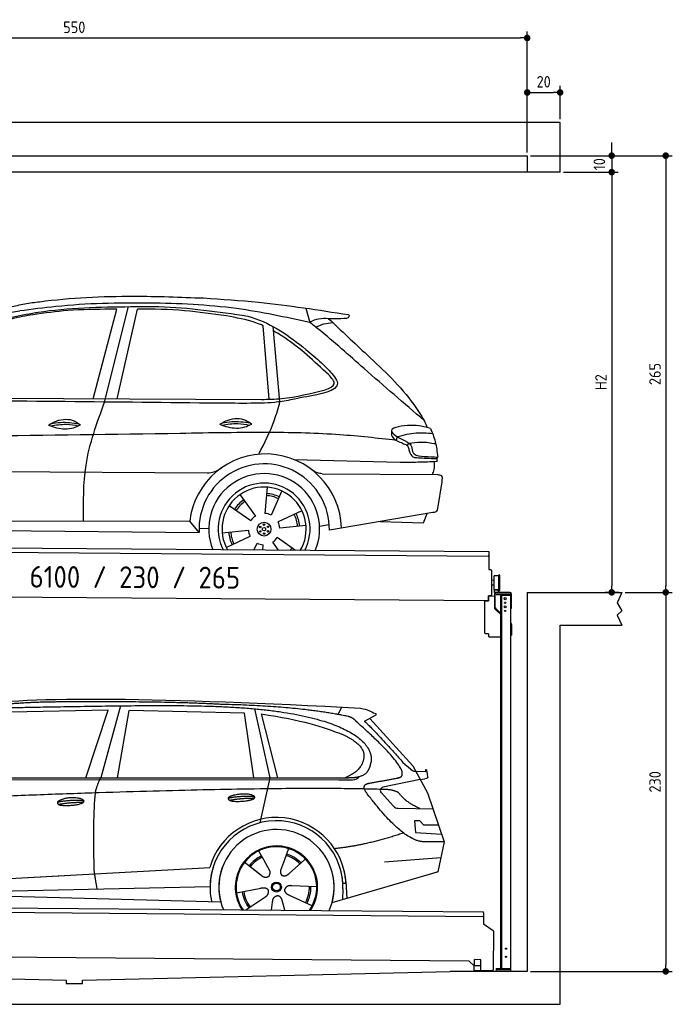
# Model space of a CAD drawing. Header units: millimetres. Extents: x -404 to 6581, y 0 to 5975.
# Tile 2 of 2: x 2618 to 6581, y 0 to 5975. Entities that reach past the tile are written whole.
import ezdxf

# ---------------------------------------------------------------- set-up
doc = ezdxf.new("R2010")
doc.units = ezdxf.units.MM
doc.layers.add('4', color=3, linetype='Continuous')
for name, color, linetype, lineweight in [('car', 10, 'Continuous', 25), ('Freiraum', 7, 'Continuous', 25), ('Gebäude', 7, 'Continuous', 25), ('Logo', 7, 'Continuous', 25), ('Plattform', 7, 'Continuous', 25), ('Ständer vorne', 7, 'Continuous', 25)]:
    doc.layers.add(name, color=color, linetype=linetype, lineweight=lineweight)
doc.styles.get("Standard").update_dxf_attribs({"font": 'ISOCP.SHX'})
doc.dimstyles.new('GEN-ISO', dxfattribs={"dimscale": 20, "dimtxt": 3.5, "dimasz": 2, "dimexe": 2, "dimexo": 1, "dimgap": 1.5, "dimtad": 1, "dimdec": 1, "dimlfac": 0.1, "dimdsep": 46, "dimtxsty": 'STANDARD', "dimblk": 'PUNKT', "dimcen": 2, "dimclrd": 256, "dimclre": 256, "dimclrt": 2, "dimadec": 0, "dimazin": 0, "dimtp": 0.1, "dimtm": 0.1, "dimtfac": 0.71, "dimtdec": 1, "dimtmove": 2, "dimatfit": 3, "dimldrblk": 'PUNKT', "dimfxl": 2, "dimtolj": 1, "dimarcsym": 0})

# ---------------------------------------------------------------- blocks, each defined once
blk = doc.blocks.new('PUNKT')
at = {"layer": '4', "color": 0, "linetype": 'ByBlock'}
blk.add_line((-0.5, 0), (-1, 0), dxfattribs=at)
at = {"layer": '4', "color": 0, "linetype": 'ByBlock', "const_width": 0.5}
blk.add_lwpolyline([(-0.25, 0, 1), (0.25, 0, 1)], format="xyb", close=True, dxfattribs=at)
blk = doc.blocks.new('*D342')
at = {"layer": '4', "lineweight": -2, "transparency": 16777216}
for p, q in [((5720, 5150), (6581, 5150)), ((6541, 5110), (6541, 2540)), ((6295.4, 2500), (6581, 2500))]:
    blk.add_line(p, q, dxfattribs=at)
at = {"layer": 'Defpoints', "color": 0, "transparency": 16777216}
for p in [(5700, 5150), (6275.4, 2500), (6541, 2500)]:
    blk.add_point(p, dxfattribs=at)
at = {"layer": '4', "lineweight": -2, "transparency": 16777216, "xscale": 40, "yscale": 40, "zscale": 40}
for p, rotation in [((6541, 5150), 90), ((6541, 2500), 270)]:
    blk.add_blockref('PUNKT', p, dxfattribs=dict(at, rotation=rotation))
at = {"layer": '4', "color": 2, "transparency": 16777216, "insert": (6476, 3825), "char_height": 70, "attachment_point": 5, "rotation": 90}
blk.add_mtext('265', dxfattribs=at)
blk = doc.blocks.new('*D343')
at = {"layer": '4', "lineweight": -2, "transparency": 16777216}
for p, q in [((6295.4, 2500), (6581, 2500)), ((6541, 2460), (6541, 240)), ((5720, 200), (6581, 200))]:
    blk.add_line(p, q, dxfattribs=at)
at = {"layer": 'Defpoints', "color": 0, "transparency": 16777216}
for p in [(6275.4, 2500), (5700, 200), (6541, 200)]:
    blk.add_point(p, dxfattribs=at)
at = {"layer": '4', "lineweight": -2, "transparency": 16777216, "xscale": 40, "yscale": 40, "zscale": 40}
for p, rotation in [((6541, 2500), 90), ((6541, 200), 270)]:
    blk.add_blockref('PUNKT', p, dxfattribs=dict(at, rotation=rotation))
at = {"layer": '4', "color": 2, "transparency": 16777216, "insert": (6476, 1350), "char_height": 70, "attachment_point": 5, "rotation": 90}
blk.add_mtext('230', dxfattribs=at)
blk = doc.blocks.new('*D344')
at = {"layer": '4', "lineweight": -2, "transparency": 16777216}
for p, q in [((5920, 5050), (6252.9, 5050)), ((6212.9, 5010), (6212.9, 2540)), ((6255.4, 2500), (6172.9, 2500))]:
    blk.add_line(p, q, dxfattribs=at)
at = {"layer": 'Defpoints', "color": 0, "transparency": 16777216}
for p in [(5900, 5050), (6212.9, 2500), (6275.4, 2500)]:
    blk.add_point(p, dxfattribs=at)
at = {"layer": '4', "lineweight": -2, "transparency": 16777216, "xscale": 40, "yscale": 40, "zscale": 40}
for p, rotation in [((6212.9, 5050), 90), ((6212.9, 2500), 270)]:
    blk.add_blockref('PUNKT', p, dxfattribs=dict(at, rotation=rotation))
at = {"layer": '4', "color": 2, "transparency": 16777216, "insert": (6147.9, 3775), "char_height": 70, "attachment_point": 5, "rotation": 90}
blk.add_mtext('H2', dxfattribs=at)
blk = doc.blocks.new('*D345')
at = {"layer": '4', "lineweight": -2, "transparency": 16777216}
for p, q in [((200, 5170), (200, 5904.2)), ((240, 5864.2), (5660, 5864.2)), ((5700, 5170), (5700, 5904.2))]:
    blk.add_line(p, q, dxfattribs=at)
at = {"layer": 'Defpoints', "color": 0, "transparency": 16777216}
for p in [(5700, 5864.2), (200, 5150), (5700, 5150)]:
    blk.add_point(p, dxfattribs=at)
at = {"layer": '4', "lineweight": -2, "transparency": 16777216, "xscale": 40, "yscale": 40, "zscale": 40, "rotation": 180}
blk.add_blockref('PUNKT', (200, 5864.2), dxfattribs=at)
at = {"layer": '4', "lineweight": -2, "transparency": 16777216, "xscale": 40, "yscale": 40, "zscale": 40}
blk.add_blockref('PUNKT', (5700, 5864.2), dxfattribs=at)
at = {"layer": '4', "color": 2, "transparency": 16777216, "insert": (2950, 5929.2), "char_height": 70, "attachment_point": 5}
blk.add_mtext('550', dxfattribs=at)
blk = doc.blocks.new('*D346')
at = {"layer": '4', "lineweight": -2, "transparency": 16777216}
for p, q in [((6212.9, 5190), (6212.9, 5230)), ((5720, 5150), (6252.9, 5150)), ((6212.9, 5150), (6212.9, 5050)), ((5920, 5050), (6252.9, 5050)), ((6212.9, 5010), (6212.9, 4970))]:
    blk.add_line(p, q, dxfattribs=at)
at = {"layer": 'Defpoints', "color": 0, "transparency": 16777216}
for p in [(5700, 5150), (5900, 5050), (6212.9, 5050)]:
    blk.add_point(p, dxfattribs=at)
at = {"layer": '4', "lineweight": -2, "transparency": 16777216, "xscale": 40, "yscale": 40, "zscale": 40}
for p, rotation in [((6212.9, 5150), 270), ((6212.9, 5050), 90)]:
    blk.add_blockref('PUNKT', p, dxfattribs=dict(at, rotation=rotation))
at = {"layer": '4', "color": 2, "transparency": 16777216, "insert": (6137.8, 5097.9), "char_height": 70, "attachment_point": 5, "rotation": 90}
blk.add_mtext('10', dxfattribs=at)
blk = doc.blocks.new('*D350')
at = {"layer": '4', "lineweight": -2, "transparency": 16777216}
for p, q in [((5700, 5170), (5700, 5573.5)), ((5900, 5370.8), (5900, 5573.5)), ((5740, 5533.5), (5860, 5533.5))]:
    blk.add_line(p, q, dxfattribs=at)
at = {"layer": 'Defpoints', "color": 0, "transparency": 16777216}
for p in [(5900, 5533.5), (5900, 5350.8), (5700, 5150)]:
    blk.add_point(p, dxfattribs=at)
at = {"layer": '4', "lineweight": -2, "transparency": 16777216, "xscale": 40, "yscale": 40, "zscale": 40, "rotation": 180}
blk.add_blockref('PUNKT', (5700, 5533.5), dxfattribs=at)
at = {"layer": '4', "lineweight": -2, "transparency": 16777216, "xscale": 40, "yscale": 40, "zscale": 40}
blk.add_blockref('PUNKT', (5900, 5533.5), dxfattribs=at)
at = {"layer": '4', "color": 2, "transparency": 16777216, "insert": (5800, 5598.5), "char_height": 70, "attachment_point": 5}
blk.add_mtext('20', dxfattribs=at)
blk = doc.blocks.new('UG Plattfrom Gl550')
at = {"layer": 'Plattform'}
for p, q in [((915.2, 1662.1), (5852, 1619)), ((5846.7, 1589.1), (919.9, 1632.1)), ((5851.9, 1613), (5852, 1619)), ((5851.8, 1594), (5851.3, 1546.6)), ((5851.9, 1613), (5851.8, 1594)), ((5851.3, 1546.6), (5909.8, 1507)), ((5912, 1502.8), (5909.9, 1266.5)), ((5763.9, 1319.8), (1038.3, 1361)), ((5795.6, 1292.1), (5763.9, 1319.8)), ((5796.6, 1293.5), (5797, 1329.5)), ((5834.9, 1329.2), (5797, 1329.5)), ((5834.6, 1293.2), (5834.9, 1329.2)), ((5795.4, 1263.5), (5795.6, 1293.5)), ((5795.4, 1263.5), (5835.4, 1263.2)), ((5795.6, 1293.5), (5835.6, 1293.2)), ((5904.9, 1261.6), (5831.7, 1262.2)), ((5835.4, 1263.2), (5835.6, 1293.2))]:
    blk.add_line(p, q, dxfattribs=at)
for centre, radius, start, end in [((5846.8, 1594.1), 5, 269.5, 359.5), ((5907, 1502.9), 5, 359.5, 55.91335), ((5831.8, 1267.2), 5, 232.6301, 269.5), ((5842.7, 1302.1), 12, 227.68969, 228.09038), ((5904.9, 1266.6), 5, 269.5, 359.5)]:
    blk.add_arc(centre, radius, start, end, dxfattribs=at)
blk = doc.blocks.new('Palette EG Gl550')
at = {"layer": 'Plattform'}
for p, q in [((846.4, 3845.4), (5884.2, 3806.3)), ((5879, 3776.4), (851.1, 3815.3)), ((5884.2, 3806.3), (5883.4, 3696.3)), ((5883.4, 3696.3), (5895.4, 3696.2)), ((5900.3, 3691.2), (5899.6, 3601.2)), ((5916.5, 3573.9), (5917.1, 3658.2)), ((5944.4, 3568.9), (5945.2, 3662.9)), ((5949.2, 3662.8), (5948.4, 3568.8)), ((5899.6, 3601.2), (5899.2, 3541.2)), ((5916.7, 3601.1), (5899.6, 3601.2)), ((5918, 3631.1), (5901, 3631.3)), ((5881.9, 3506.3), (758.5, 3546)), ((5882.1, 3536.3), (5881.9, 3506.3)), ((5882.1, 3536.3), (5894.1, 3536.2)), ((5894.1, 3536.2), (5882.1, 3536.3)), ((5929.8, 3573.4), (5917.8, 3573.3)), ((5942.8, 3573.3), (5917.8, 3573.3)), ((5917.8, 3558.3), (5917.8, 3573.3)), ((5917.8, 3558.3), (5917.8, 3573.3)), ((5917.8, 3558.3), (5942.8, 3558.3)), ((5942.8, 3558.3), (5917.8, 3558.3)), ((5942.8, 3558.3), (5942.8, 3573.3)), ((5942.8, 3558.3), (5942.8, 3573.3))]:
    blk.add_line(p, q, dxfattribs=at)
for centre, radius, start, end in [((5879, 3781.4), 5, 268.58226, 358.56066), ((5895.3, 3691.2), 5, 359.55596, 89.55596), ((5917.5, 3658.2), 0.4, 91.73226, 179.34437), ((5928.6, 3331.9), 326.8, 87.1739, 91.94385), ((5944.7, 3658.8), 0.4, 266.96231, 359.34437), ((5947.2, 3662.8), 2, 359.34437, 179.34437), ((5894.2, 3541.2), 5, 269.55596, 359.55596), ((5916.9, 3573.9), 0.4, 179.34437, 266.95647), ((5936.6, 4457.7), 884.4, 268.71965, 270.40076), ((5908.7, 4661.7), 1088.9, 271.79504, 271.86104), ((5944.1, 3572.9), 0.4, 359.55596, 91.93801), ((5946.4, 3568.8), 2, 179.34437, 359.34437)]:
    blk.add_arc(centre, radius, start, end, dxfattribs=at)
blk = doc.blocks.new('Car_173')
at = {"layer": 'car'}
for p, q in [((3503.6, 4748.8), (3643.1, 5329.1)), ((4720.1, 5330.8), (4744.8, 5243.8)), ((3433.4, 4768.4), (3572.6, 5313.1)), ((3579.3, 4769.2), (3698.1, 5315.1)), ((4501.8, 4775.8), (4461.7, 5221.4)), ((4568.1, 4761.5), (4521.6, 5217.2)), ((2402.4, 4762.7), (4456.1, 4774)), ((5282.5, 4556.6), (5274.8, 4534.6)), ((5353.8, 4517), (5341.7, 4504.2)), ((4654.7, 4412.2), (5302, 4403)), ((2124.3, 4318.2), (4130.9, 4324.5)), ((4828.2, 4326.7), (5530.2, 4328.9)), ((4495.4, 4242.4), (4483.4, 4082.6)), ((5554.8, 4286), (5531.8, 4122.3)), ((4330.6, 4195.2), (4426.1, 4066.4)), ((4584.8, 4220.1), (4521, 4073.1)), ((4266.6, 4128.9), (4399, 4038.5)), ((4708.2, 4101), (4563.7, 4031.5)), ((5503.7, 4098.3), (4875.6, 3985.8)), ((5447.1, 4036.2), (5468.6, 4092)), ((2217.1, 4016.4), (4027.1, 4030.6)), ((4085.2, 3963.8), (4027.1, 4030.6)), ((4733.6, 4012.5), (4574.3, 3994.1)), ((4816, 4009.6), (4874.4, 4018.9)), ((5183.9, 4041), (5447.1, 4036.2)), ((2154.4, 3962), (4085.2, 3963.8)), ((4084.4, 3990), (4143.3, 3988.7)), ((4225.1, 3962.5), (4384.4, 3980.8)), ((4250.5, 3873.9), (4395, 3943.4)), ((4419.3, 3859.5), (4437.6, 3901.9)), ((4472.8, 3859.6), (4475.3, 3892.4)), ((4568.8, 3859.7), (4532.6, 3908.6)), ((4671.9, 3859.9), (4559.7, 3936.4))]:
    blk.add_line(p, q, dxfattribs=at)
for centre, radius in [((4479.4, 3987.5), 41.9), ((4455.4, 4000.4), 4.46), ((4478.6, 4014.6), 4.46), ((4502.5, 4001.7), 4.46), ((4456.2, 3973.2), 4.46), ((4479.3, 3987.5), 10.7), ((4480.1, 3960.3), 4.46), ((4503.2, 3974.5), 4.46)]:
    blk.add_circle(centre, radius, dxfattribs=at)
for centre, radius, start, end in [((4487, 3981.3), 462.5, 2.1852, 173.87817), ((4480, 3987.9), 395.6, 359.68691, 183.49989), ((4480, 3987.9), 336.7, 337.6776, 202.47745), ((4479.4, 3987.5), 279.1, 332.80882, 207.34623), ((4479.4, 3987.5), 255.4, 330.03581, 210.11925), ((4479.3, 3987.5), 204, 65.37255, 86.56709), ((4479.4, 3987.5), 216.3, 65.44846, 86.52511), ((4479.4, 3987.5), 216.3, 125.44846, 146.52511), ((4479.3, 3987.5), 204, 125.37255, 146.56709), ((4479.4, 3987.5), 95.2, 124.034, 147.58439), ((4479.4, 3987.5), 95.2, 64.034, 87.58439), ((4479.3, 3987.5), 204, 5.37255, 26.56709), ((4479.3, 3987.4), 216.3, 5.44846, 26.52511), ((4479.3, 3987.4), 95.2, 4.034, 27.58439), ((4479.3, 3987.5), 216.3, 185.44846, 206.52511), ((4479.3, 3987.5), 204, 185.37255, 206.56709), ((4479.3, 3987.5), 95.2, 184.034, 207.58439), ((4479.3, 3987.5), 95.2, 244.034, 267.58439), ((4479.3, 3987.5), 95.2, 304.034, 327.58439), ((4479.3, 3987.5), 204, 321.25548, 326.56709), ((4479.3, 3987.5), 216.3, 323.84818, 326.52511)]:
    blk.add_arc(centre, radius, start, end, dxfattribs=at)
for points, knots in [([(3057.8, 5347.6), (3072.5, 5349.7), (3276.3, 5379.2), (3624.2, 5399.3), (3956.5, 5390.1), (4097.7, 5386.2)], [0, 0, 0, 0, 44.363443, 617.827051, 1041.677324, 1041.677324, 1041.677324, 1041.677324]), ([(4097.7, 5386.2), (4209.1, 5380), (4504, 5363.7), (4796.4, 5320.7), (4978.3, 5294)], [0, 0, 0, 0, 334.596694, 885.796742, 885.796742, 885.796742, 885.796742]), ([(2883.8, 5310), (2911.8, 5317), (2969.3, 5331.6), (3027.8, 5342.2), (3057.8, 5347.6)], [0, 0, 0, 0, 86.602296, 178.13615, 178.13615, 178.13615, 178.13615]), ([(4744.8, 5243.8), (4596.7, 5274.3), (4274.7, 5340.7), (3756.1, 5358), (3315.7, 5343.6), (3055.6, 5306.7), (2982.6, 5296.3)], [0, 0, 0, 0, 452.969864, 984.660554, 1551.463157, 1772.575196, 1772.575196, 1772.575196, 1772.575196]), ([(3078.9, 5287.5), (3083.8, 5288.3), (3274, 5319.3), (3522.3, 5328), (3764.4, 5331), (3818.9, 5331.6)], [0, 0, 0, 0, 14.958905, 578.066478, 741.647169, 741.647169, 741.647169, 741.647169]), ([(3818.9, 5331.6), (3821.8, 5331.6), (4005.4, 5328.4), (4187.8, 5303.7), (4367.2, 5279.4)], [0, 0, 0, 0, 8.707457, 550.797583, 550.797583, 550.797583, 550.797583]), ([(2333.1, 4748.9), (2361.6, 4795), (2431.7, 4908.6), (2578.8, 5065.9), (2790.1, 5234.5), (2975.4, 5268.5), (3078.9, 5287.5)], [0, 0, 0, 0, 162.281083, 399.433399, 644.903205, 954.973623, 954.973623, 954.973623, 954.973623]), ([(3062.6, 5274.3), (3020.6, 5266.5), (2922.3, 5248.3), (2770.4, 5194.1), (2625.3, 5083.7), (2514.8, 4966.7), (2447.8, 4890.3), (2422.8, 4861.8)], [0, 0, 0, 0, 128.205286, 300.044117, 477.787268, 668.958491, 782.608096, 782.608096, 782.608096, 782.608096]), ([(2794.3, 5247.1), (2822.9, 5258.1), (2883.7, 5281.7), (2948.3, 5291.3), (2982.6, 5296.3)], [0, 0, 0, 0, 91.476949, 195.154815, 195.154815, 195.154815, 195.154815]), ([(3572.6, 5313.1), (3559.1, 5312.9), (3459.7, 5310.8), (3288.9, 5307.4), (3133.2, 5284.7), (3062.6, 5274.3)], [666.326512, 666.326512, 666.326512, 666.326512, 706.624571, 964.215873, 1178.205668, 1178.205668, 1178.205668, 1178.205668]), ([(4237.2, 5278.7), (4152.7, 5289.9), (3973.7, 5313.6), (3793.4, 5316), (3698.1, 5315.1)], [0, 0, 0, 0, 255.50817, 540.950796, 540.950796, 540.950796, 540.950796]), ([(4461.7, 5221.4), (4446.6, 5227.9), (4374.4, 5255.7), (4297.6, 5268.6), (4237.2, 5278.7)], [496.692868, 496.692868, 496.692868, 496.692868, 546.059875, 728.869941, 728.869941, 728.869941, 728.869941]), ([(4367.2, 5279.4), (4376.3, 5276.8), (4507, 5239), (4659.1, 5135.7), (4786.6, 5026.5), (4818.2, 4999.4)], [0, 0, 0, 0, 28.300877, 407.953602, 533.273686, 533.273686, 533.273686, 533.273686]), ([(4951.5, 5269.6), (4925.1, 5268.7), (4861.1, 5266.6), (4785, 5271.4), (4749.2, 5246.8), (4744.8, 5243.8)], [0, 0, 0, 0, 80.522652, 194.664465, 210.337598, 210.337598, 210.337598, 210.337598]), ([(4858.4, 5268.3), (4936.7, 5195.8), (5115.9, 5029.9), (5328.8, 4837.6), (5424.1, 4688.6), (5444.9, 4656)], [0, 0, 0, 0, 320.576675, 734.270248, 850.262502, 850.262502, 850.262502, 850.262502]), ([(4978.3, 5294), (4980, 5292.4), (4985.6, 5287.2), (4974.2, 5269.3), (4960.3, 5269.5), (4951.5, 5269.6)], [0, 0, 0, 0, 6.503563, 21.332115, 46.748977, 46.748977, 46.748977, 46.748977]), ([(5444.9, 4656), (5321.6, 4759.5), (5105.7, 4940.5), (4877, 5142.2), (4763, 5229.8), (4744.8, 5243.8)], [0, 0, 0, 0, 483.056147, 845.367922, 914.230443, 914.230443, 914.230443, 914.230443]), ([(4781.5, 5215.6), (4797.5, 5223.2), (4829.6, 5238.5), (4864.9, 5243.3), (4882.6, 5245.7)], [0, 0, 0, 0, 52.794285, 106.128892, 106.128892, 106.128892, 106.128892]), ([(4861.5, 4929.1), (4775.2, 5007.8), (4669.7, 5103.9), (4547.1, 5178.4), (4524.3, 5190.9)], [0, 0, 0, 0, 349.622047, 427.224064, 427.224064, 427.224064, 427.224064]), ([(4818.2, 4999.4), (4833, 4985.2), (4868.7, 4950.7), (4971.1, 4836.1), (4763.7, 4801.7), (4679.3, 4783), (4656.5, 4778)], [0, 0, 0, 0, 64.508303, 155.959603, 359.557587, 434.696523, 434.696523, 434.696523, 434.696523]), ([(4842.3, 4836.9), (4867.6, 4847.3), (4918.6, 4868.3), (4880.7, 4908.7), (4861.5, 4929.1)], [0, 0, 0, 0, 64.897781, 131.027998, 131.027998, 131.027998, 131.027998]), ([(4456.1, 4774), (4496.7, 4775.5), (4627.6, 4780.4), (4754.6, 4813.8), (4842.3, 4836.9)], [0, 0, 0, 0, 121.545303, 392.179354, 392.179354, 392.179354, 392.179354]), ([(3383.4, 4025.5), (3380.8, 4139.4), (3375, 4387.6), (3458.4, 4621.9), (3503.6, 4748.8)], [0, 0, 0, 0, 338.772014, 738.643609, 738.643609, 738.643609, 738.643609]), ([(4656.5, 4778), (4622.8, 4771.1), (4535.4, 4753.3), (4380.8, 4748.9), (4261.1, 4748.8), (4196.1, 4748.7)], [0, 0, 0, 0, 103.03135, 267.243941, 462.405232, 462.405232, 462.405232, 462.405232]), ([(4442.9, 4441.7), (4477, 4510.2), (4528.2, 4613.4), (4558.1, 4724.3), (4568.1, 4761.5)], [0, 0, 0, 0, 228.776239, 344.156953, 344.156953, 344.156953, 344.156953]), ([(4204.3, 4620.7), (4220.3, 4630.5), (4266.4, 4658.9), (4344.8, 4662.3), (4385.9, 4632.8), (4397.9, 4624.2)], [0, 0, 0, 0, 56.386158, 162.852709, 206.792536, 206.792536, 206.792536, 206.792536]), ([(3164.4, 4605.3), (3180.3, 4615.2), (3226.5, 4643.5), (3304.9, 4647), (3346, 4617.5), (3358, 4608.9)], [0, 0, 0, 0, 56.386158, 162.852709, 206.792536, 206.792536, 206.792536, 206.792536]), ([(3164.4, 4605.3), (3180.4, 4599.4), (3228.6, 4582.4), (3299.4, 4580.3), (3344.1, 4602.1), (3358, 4608.9)], [5.208578, 5.208578, 5.208578, 5.208578, 44.198582, 121.455021, 156.55166, 156.55166, 156.55166, 156.55166]), ([(3176.1, 4601.2), (3208.4, 4606.6), (3265, 4616), (3321.5, 4607.2), (3345.6, 4602.9)], [0, 0, 0, 0, 73.878693, 129.282646, 129.282646, 129.282646, 129.282646]), ([(3178, 4613.6), (3197.5, 4617.5), (3253.9, 4628.1), (3311.1, 4620.8), (3348.6, 4615.5)], [7.57653, 7.57653, 7.57653, 7.57653, 52.544532, 137.659237, 137.659237, 137.659237, 137.659237]), ([(4204.3, 4620.7), (4220.3, 4614.8), (4268.5, 4597.7), (4339.3, 4595.6), (4384, 4617.4), (4397.9, 4624.2)], [5.208578, 5.208578, 5.208578, 5.208578, 44.198582, 121.455021, 156.55166, 156.55166, 156.55166, 156.55166]), ([(4216, 4616.5), (4248.3, 4621.9), (4305, 4631.4), (4361.4, 4622.5), (4385.5, 4618.2)], [0, 0, 0, 0, 73.878693, 129.282646, 129.282646, 129.282646, 129.282646]), ([(4217.9, 4628.9), (4237.4, 4632.9), (4293.8, 4643.4), (4351.1, 4636.1), (4388.5, 4630.9)], [7.57653, 7.57653, 7.57653, 7.57653, 52.544532, 137.659237, 137.659237, 137.659237, 137.659237]), ([(5483.4, 4608.8), (5447.4, 4618.1), (5376.5, 4636.3), (5190, 4601.3), (5293, 4549.5), (5345.1, 4523.4)], [0, 0, 0, 0, 123.107987, 242.156921, 363.520645, 363.520645, 363.520645, 363.520645]), ([(5483.4, 4608.8), (5494.4, 4582.4), (5517.6, 4526.5), (5524.9, 4466.5), (5528.8, 4435)], [0, 0, 0, 0, 85.533017, 180.427109, 180.427109, 180.427109, 180.427109]), ([(5274.8, 4534.6), (5161.4, 4545.9), (4908.9, 4571.1), (4471.1, 4577.1), (3338.6, 4544), (2345.2, 4525.7), (1535.6, 4510.8)], [0, 0, 0, 0, 341.879851, 760.963773, 1312.001547, 3741.308129, 3741.308129, 3741.308129, 3741.308129]), ([(5247.1, 4565.5), (5249.4, 4560.4), (5258.8, 4539.5), (5293.5, 4526.6), (5318.7, 4515.3), (5328.6, 4511)], [0, 0, 0, 0, 16.389871, 67.796127, 100.528992, 100.528992, 100.528992, 100.528992]), ([(5282.5, 4556.6), (5320.4, 4567), (5390.3, 4586.2), (5462.6, 4581.1), (5495.7, 4578.8)], [0, 0, 0, 0, 116.874908, 215.743745, 215.743745, 215.743745, 215.743745]), ([(5328.6, 4511), (5335.7, 4507.8), (5350.6, 4501.2), (5352.9, 4485), (5354.1, 4476.6)], [0, 0, 0, 0, 21.842303, 45.682515, 45.682515, 45.682515, 45.682515]), ([(5345.1, 4523.4), (5352.5, 4518.1), (5371.1, 4504.8), (5373.9, 4481.5), (5375.5, 4467.5)], [0, 0, 0, 0, 26.318616, 66.284673, 66.284673, 66.284673, 66.284673]), ([(5353.8, 4517), (5377.7, 4520.9), (5431.6, 4529.7), (5485.7, 4521.2), (5515.8, 4516.5)], [0, 0, 0, 0, 72.240439, 162.98683, 162.98683, 162.98683, 162.98683]), ([(5354.1, 4476.6), (5355.4, 4472.9), (5360.8, 4458.2), (5372.1, 4432.9), (5393, 4431.2), (5401.5, 4430.6)], [0, 0, 0, 0, 11.944086, 47.503692, 71.615823, 71.615823, 71.615823, 71.615823]), ([(5375.5, 4467.5), (5378.6, 4462.8), (5393.4, 4439.8), (5455.8, 4438.7), (5502.5, 4436.3), (5528.8, 4435)], [0, 0, 0, 0, 16.485849, 80.052138, 161.961551, 161.961551, 161.961551, 161.961551]), ([(5401.5, 4430.6), (5431.2, 4429.3), (5471.8, 4427.6), (5512.4, 4426.5), (5523.3, 4426.2)], [0, 0, 0, 0, 89.235627, 121.835134, 121.835134, 121.835134, 121.835134]), ([(5302, 4403), (5337.6, 4403.1), (5412.2, 4403.2), (5486.6, 4407.3), (5525.6, 4409.5)], [0, 0, 0, 0, 106.769841, 223.734473, 223.734473, 223.734473, 223.734473]), ([(5498, 4328.8), (5502, 4338.8), (5512.3, 4364.3), (5509.5, 4391.8), (5507.7, 4408.5)], [0, 0, 0, 0, 32.021295, 81.392264, 81.392264, 81.392264, 81.392264]), ([(4130.9, 4324.5), (4144.8, 4325.9), (4176.3, 4329.3), (4202.7, 4347.1), (4217.5, 4357.1)], [0, 0, 0, 0, 41.31295, 93.783848, 93.783848, 93.783848, 93.783848]), ([(4828.2, 4326.7), (4818.4, 4327.8), (4794.8, 4330.4), (4775.1, 4344), (4763.6, 4351.9)], [0, 0, 0, 0, 29.123879, 70.238093, 70.238093, 70.238093, 70.238093]), ([(5530.2, 4328.9), (5538.1, 4328.2), (5560.4, 4326.2), (5557, 4301.7), (5554.8, 4286)], [0, 0, 0, 0, 21.151799, 59.232385, 59.232385, 59.232385, 59.232385]), ([(5531.8, 4122.3), (5530.6, 4116.1), (5527.7, 4101.6), (5512.5, 4099.5), (5503.7, 4098.3)], [0, 0, 0, 0, 17.391955, 40.853649, 40.853649, 40.853649, 40.853649])]:
    blk.add_open_spline(points, degree=3, knots=knots, dxfattribs=at)
for points in [[(4196.1, 4748.7), (3575.1, 4748.8), (2954.1, 4748.8), (2333.1, 4748.9)], [(5444.9, 4656), (5451.2, 4642), (5457.4, 4627.9), (5463.5, 4613.9)], [(5246.3, 4590.7), (5246.6, 4582.3), (5246.8, 4573.9), (5247.1, 4565.5)], [(5521.8, 4435.3), (5523.3, 4426.8), (5524.5, 4418.2), (5525.6, 4409.5)]]:
    blk.add_open_spline(points, degree=3, dxfattribs=at)
blk = doc.blocks.new('Car_147')
at = {"layer": 'car'}
for p, q in [((3646.6, 2869.8), (3527.3, 2432.9)), ((3573.2, 2844.1), (2979.4, 2832.2)), ((3437.2, 2432.9), (3573.2, 2844.1)), ((3628.9, 2433), (3699.7, 2842.2)), ((4401.3, 2825.9), (3699.7, 2842.2)), ((4457.3, 2433.4), (4401.3, 2825.9)), ((4461.6, 2851.7), (4554.5, 2433.5)), ((4500.9, 2820.7), (4600.4, 2433.5)), ((4966.6, 2814.3), (4990.9, 2861.6)), ((5198.1, 2813.6), (5127.7, 2775.1)), ((5161.1, 2793.4), (5422.8, 2505)), ((5362.7, 2526.7), (5408, 2486.4)), ((5422.8, 2505), (5512, 2342)), ((5440.4, 2472.9), (5500.6, 2470.2)), ((2330, 2423.4), (4973.3, 2420.2)), ((2377, 2432.3), (5028.9, 2433.7)), ((4554.5, 2433.5), (4493.6, 2159.8)), ((4973.3, 2420.2), (5056.2, 2420.9)), ((5467.4, 2423.5), (5240.6, 2375.7)), ((5467.4, 2423.5), (5495.1, 2427.3)), ((5229.9, 2342.7), (5304.2, 2260.8)), ((5512, 2342), (5613.6, 2043.5)), ((5333.3, 2247.7), (5545, 2244.9)), ((5465.1, 2171.6), (5432.5, 2171.9)), ((5432.5, 2171.9), (5438.7, 2100.3)), ((5488.7, 2145.6), (5465.1, 2171.6)), ((5438.7, 2100.3), (5597.7, 2090.3)), ((5579.1, 2144.7), (5488.7, 2145.6)), ((5613.6, 2043.5), (5496.7, 2045)), ((5613.6, 2043.5), (5574.1, 1861.9)), ((4486, 1989.6), (4515, 1937.2)), ((4668.2, 2003.3), (4642.7, 1934.6)), ((4398.1, 1923.9), (4508.8, 1836.2)), ((4513.7, 1939.5), (4515, 1937.2)), ((4515, 1937.2), (4551.6, 1870.9)), ((4642.7, 1934.6), (4618.8, 1870)), ((4762, 1932.2), (4674.4, 1854.9)), ((4769.8, 1940.6), (4762, 1932.2)), ((5249.9, 1922.5), (5593.3, 1950.2)), ((2286.4, 1784.1), (4156.4, 1886.2)), ((4156.4, 1886.2), (4188.9, 1888)), ((4448.3, 1884), (4499.5, 1843.4)), ((5569.4, 1860.5), (4931.6, 1674.9)), ((5574.1, 1861.9), (5530.2, 1849.1)), ((2286.4, 1784.1), (3310.5, 1840)), ((5016, 1804.3), (5021.6, 1701.1)), ((2207.3, 1734.5), (4255.8, 1681.1)), ((2305.7, 1732), (4191.6, 1773.3)), ((4351.7, 1734.8), (4500.3, 1763.7)), ((4839.2, 1771.5), (4687.9, 1777.8)), ((4997.8, 1758.7), (4996.2, 1693.7)), ((5016.6, 1792.3), (4997.4, 1791.2)), ((4407.9, 1631.6), (4523.1, 1708.2)), ((4565, 1630.3), (4570.9, 1678.6)), ((4645.7, 1629.6), (4630.8, 1683.1)), ((4810.9, 1655.5), (4673.7, 1719.5))]:
    blk.add_line(p, q, dxfattribs=at)
for radius in [30.1, 23.6]:
    blk.add_circle((4594.2, 1769.8), radius, dxfattribs=at)
for centre, radius, start, end in [((5244.7, 2356.1), 20, 101.91099, 222.22253), ((5333.8, 2287.7), 40, 222.22253, 269.26136), ((4594.6, 1769.2), 422.7, 3.12565, 163.68788), ((4594.6, 1769.2), 403.4, 3.12565, 179.42159), ((4594.6, 1769.2), 350, 344.3697, 194.58078), ((4594.6, 1769.2), 250, 325.66, 212.92589), ((4594.6, 1769.2), 250, 325.66, 212.92589), ((4594.2, 1769.8), 245, 41.4393, 188.21008), ((4594.6, 1769.2), 250, 40.5532, 137.16025), ((4594.2, 1769.8), 209.6, 115.73724, 141.8665), ((4594.2, 1769.8), 200.6, 115.59042, 141.87837), ((4594.2, 1769.8), 200.6, 44.50186, 73.02152), ((4594.2, 1769.8), 209.6, 44.37133, 72.87469), ((4594.2, 1769.8), 245, 0.40186, 44.21008), ((4594.6, 1769.2), 422.7, 163.48618, 163.68788), ((4594.6, 1769.2), 403.4, 162.73457, 179.42159), ((4594.6, 1769.2), 350, 160.19957, 194.58078), ((4594.6, 1769.2), 250, 152.27681, 213.34), ((4594.2, 1769.8), 245, 151.82717, 188.21008), ((4594.6, 1769.2), 350, 344.3697, 17.4023), ((4594.6, 1769.2), 403.4, 3.12565, 14.8673), ((4594.6, 1769.2), 422.7, 3.12565, 14.11569), ((4594.6, 1769.2), 403.4, 172.55799, 192.58986), ((4594.6, 1769.2), 350, 171.60063, 202.93874), ((4594.6, 1769.2), 250, 168.69469, 213.34), ((4594.2, 1769.8), 245, 168.60883, 214.27583), ((4594.2, 1769.8), 245, 324.72417, 8.99304), ((4594.6, 1769.2), 250, 325.66, 8.90718), ((4594.6, 1769.2), 350, 336.06126, 6.00124), ((4594.6, 1769.2), 403.4, 358.50678, 5.04388), ((4594.6, 1769.2), 422.7, 3.12565, 3.21557), ((4594.2, 1769.8), 209.6, 187.73724, 216.87469), ((4594.2, 1769.8), 200.6, 187.59042, 217.02152), ((4594.2, 1769.8), 200.6, 331.59042, 1.02152), ((4594.2, 1769.8), 209.6, 331.73724, 0.87469)]:
    blk.add_arc(centre, radius, start, end, dxfattribs=at)
for points, degree in [([(2759.9, 2870.7), (3047.5, 2932.3), (3932.5, 2919.1), (5104.5, 2855.8)], 3), ([(3290.6, 2893.1), (3047.7, 2893), (2818.3, 2865.2)], 2), ([(4254.7, 2878.5), (3906.5, 2897.9), (3290.6, 2893.1)], 2), ([(5029.6, 2805.4), (4729.1, 2868), (4254.7, 2878.5)], 2), ([(4500.9, 2820.7), (4755, 2781.8), (4868.2, 2746.1), (5001, 2693.5)], 3), ([(5104.5, 2855.8), (5151.2, 2846.4), (5160.1, 2838.1), (5197.4, 2822.2)], 3), ([(5198.1, 2813.6), (5199.8, 2815.2), (5200.5, 2818.3), (5199.9, 2821.1), (5197.4, 2822.2)], 4), ([(5079.1, 2774.6), (5061.2, 2796.4), (5029.6, 2805.4)], 2), ([(5340.8, 2434.2), (5430.3, 2462.2), (5079.1, 2774.6)], 2), ([(5127.7, 2775.1), (5135.5, 2779.4), (5362.7, 2526.7)], 2), ([(5001, 2693.5), (5115.1, 2641.4), (5125.3, 2576.3)], 2), ([(5125.3, 2576.3), (5130, 2481.8), (5012.3, 2433.7)], 2), ([(5028.9, 2433.7), (5079, 2433.8), (5152, 2438.4), (5160.2, 2485.2), (5168.8, 2528.4)], 4), ([(5127.7, 2453.4), (5127.8, 2453.4), (5127.9, 2453.4), (5127.9, 2453.5)], 3), ([(5408, 2486.4), (5416.2, 2479.1), (5429.4, 2471.4), (5438.5, 2471.3), (5440.4, 2472.9)], 4), ([(5500.6, 2470.2), (5502.2, 2509.1), (5512.9, 2434.8)], 2), ([(3495.3, 2341), (3498.4, 2372), (3527.3, 2432.9)], 2), ([(5056.2, 2420.9), (5075.5, 2421.5), (5090.3, 2430.5), (5097.6, 2440.7)], 3), ([(5145.8, 2335.2), (5102, 2393.9), (5161.9, 2400.5)], 2), ([(5512.9, 2434.8), (5513.1, 2431.1), (5507.5, 2429.4), (5495.1, 2427.3)], 3), ([(5247.6, 2362), (4371.1, 2390.4), (1938, 2278.2)], 2), ([(5496.7, 2045), (5371, 2037.9), (5145.8, 2335.2)], 2), ([(5335.2, 2343.6), (5298, 2362), (5247.6, 2362)], 2), ([(5465.8, 2246), (5380.5, 2281.9), (5335.2, 2343.6)], 2), ([(3265.2, 2285.8), (3340.8, 2302), (3424.2, 2295.4)], 2), ([(3270.1, 2271.9), (3344.3, 2285.8), (3422.2, 2284.3)], 2), ([(4301.6, 2309.9), (4377.2, 2326.2), (4460.7, 2319.6)], 2), ([(4308.7, 2297), (4382.8, 2311), (4460.7, 2309.5)], 2), ([(5365.3, 2097.5), (5139.9, 2022.1), (4946.9, 2002.7)], 2), ([(4499.7, 1843.4), (4523, 1821.5), (4546.4, 1834.8)], 2), ([(4500.3, 1763.7), (4531.1, 1772.4), (4545.6, 1749.9)], 2), ([(4523.1, 1708.2), (4551.1, 1723.6), (4545.6, 1749.9)], 2), ([(4687.9, 1777.8), (4656.2, 1781.8), (4645.1, 1757.3)], 2), ([(4673.7, 1719.5), (4643.7, 1730.5), (4645.1, 1757.3)], 2), ([(4570.9, 1678.6), (4572.1, 1710.6), (4598.1, 1717.5)], 2), ([(4630.8, 1683.1), (4624.8, 1714.5), (4598.1, 1717.5)], 2)]:
    blk.add_open_spline(points, degree=degree, dxfattribs=at)
for points, degree, knots in [([(2929.4, 2857), (2956, 2859.1), (3095.4, 2860.9), (4116.9, 2881), (4737.1, 2874.6), (5192.5, 2702), (5168.8, 2528.4)], 4, [0.0821318, 0.0821318, 0.0821318, 0.0821318, 0.0821318, 0.258851, 0.508851, 1, 1, 1, 1, 1]), ([(5161.9, 2400.5), (5328.8, 2431.6), (5331.7, 2432.2), (5340, 2434), (5340.8, 2434.2)], 1, [0.1611508, 0.1611508, 1, 1.0196119, 1.078724, 1.0847856, 1.0847856]), ([(3489.1, 1849.7), (3488.6, 1863.3), (3488.2, 1876.7), (3487.8, 1889.9), (3482.2, 2079.7), (3484.7, 2230.1), (3495.3, 2341)], 3, [0, 0, 0, 0, 0.064923, 0.064923, 0.064923, 1, 1, 1, 1]), ([(4308.7, 2297), (4285.3, 2313.6), (4330.8, 2329), (4413.7, 2348.3), (4506.3, 2314.4), (4444.1, 2291.2), (4335, 2285), (4313.6, 2294), (4308.7, 2297)], 5, [0, 0, 0, 0, 0, 0, 0.300106, 0.500106, 0.700106, 1, 1, 1, 1, 1, 1]), ([(3265.2, 2285.8), (3269.4, 2290.8), (3290.6, 2307), (3373.4, 2326.3), (3488.5, 2289.1), (3379.5, 2261.6), (3294.8, 2263), (3260.4, 2266.8), (3265.2, 2285.8)], 5, [0, 0, 0, 0, 0, 0, 0.300106, 0.500106, 0.700106, 1, 1, 1, 1, 1, 1]), ([(4551.6, 1870.9), (4553.3, 1866.8), (4554.2, 1862.8), (4554.5, 1859), (4555.2, 1850.4), (4552.5, 1842.3), (4546.4, 1834.8)], 3, [0.2167758, 0.2167758, 0.2167758, 0.2167758, 0.4600873, 0.4600873, 0.4600873, 1, 1, 1, 1]), ([(4618.8, 1870), (4618.2, 1866.9), (4618, 1863.9), (4618, 1860.9), (4618.4, 1858.1), (4619.1, 1852.3), (4621.2, 1847), (4624.7, 1842.5), (4629.6, 1839.4)], 4, [0.3191838, 0.3191838, 0.3191838, 0.3191838, 0.3191838, 0.5438253, 0.5438253, 0.5438253, 0.5438253, 1, 1, 1, 1, 1]), ([(4674.4, 1854.9), (4674.4, 1854.9), (4674.4, 1854.9), (4674.4, 1854.9), (4674.4, 1854.9), (4665.3, 1845.1), (4654.6, 1835.2), (4640.4, 1832.8), (4629.6, 1839.4)], 4, [-0.000003, -0.000003, -0.000003, -0.000003, -0.000003, 0, 0, 0, 0, 1, 1, 1, 1, 1]), ([(3489.1, 1849.7), (3489.8, 1845.1), (3490.4, 1840.6), (3491.1, 1836.2), (3491.7, 1832.2), (3492.2, 1828.3), (3492.8, 1824.6), (3497.3, 1794.4), (3500.9, 1772.3), (3503.4, 1758.2)], 3, [-0.000011, -0.000011, -0.000011, -0.000011, 0.107576, 0.107576, 0.107576, 0.206414, 0.206414, 0.206414, 1, 1, 1, 1])]:
    blk.add_open_spline(points, degree=degree, knots=knots, dxfattribs=at)
blk = doc.blocks.new('Ständer_vorne_GT230')
at = {"layer": 'Ständer vorne'}
for p, q in [((5881.9, 3506.3), (5882.1, 3536.3)), ((5882.1, 3536.3), (5917.9, 3536.1)), ((5917.9, 3548.3), (5917.9, 3465.6)), ((5923, 3465.5), (5923, 3548.4)), ((6011.9, 3558.3), (5927.9, 3558.3)), ((6012, 3553.3), (5928, 3553.3)), ((5928.1, 3545.3), (6016.9, 3545.3)), ((5956.9, 1276.3), (5956.9, 3545.3)), ((5956.9, 3540.3), (6016.9, 3540.3)), ((5961.9, 1276.3), (5961.9, 3540.3)), ((6016.9, 1258.3), (6016.9, 3548.3)), ((6021.9, 3462.3), (6021.9, 3548.3)), ((5857.9, 3506.5), (5857.9, 3313.3)), ((5857.9, 3506.5), (5881.9, 3506.3)), ((5927.2, 3452.3), (5921, 3458.4)), ((5924.5, 3462), (5929.6, 3457)), ((5927.2, 3452.3), (5956.7, 3423.3)), ((5929.6, 3457), (5956.9, 3430.2)), ((6016.9, 3462.3), (6021.9, 3462.3)), ((6016.9, 3372.3), (6018.9, 3370.4)), ((6021.9, 3363.2), (6021.9, 3298.3)), ((5862.9, 3308.3), (5878.4, 3308.3)), ((5880.9, 3305.8), (5880.9, 3293.3)), ((5885.9, 3288.3), (5956.9, 3288.3)), ((6016.9, 3298.3), (6021.9, 3298.3)), ((5927.9, 1276.3), (6016.9, 1276.3)), ((5927.9, 1276.3), (5927.9, 1258.3)), ((6016.9, 1268.3), (5927.9, 1268.3)), ((6016.9, 1258.3), (5927.9, 1258.3))]:
    blk.add_line(p, q, dxfattribs=at)
for centre, radius in [((5982.9, 3520.3), 6.5), ((5982.9, 3470.3), 6.5), ((5982.9, 3495.3), 3.7), ((5982.9, 3445.3), 3.7), ((5988.3, 1396.3), 3.7), ((5988.3, 1346.3), 3.7)]:
    blk.add_circle(centre, radius, dxfattribs=at)
for centre, radius, start, end in [((5928, 3548.3), 10.1, 90.14448, 179.6512), ((5928, 3548.3), 5, 90, 180), ((6011.9, 3548.3), 10, 0, 90), ((6011.9, 3548.3), 5, 0, 90), ((5928, 3465.6), 10.1, 180, 225.5525), ((5928, 3465.5), 5, 179.6711, 225.5525), ((6011.9, 3363.2), 10, 0, 45.8814), ((5862.9, 3313.3), 5, 180, 270), ((5878.4, 3305.8), 2.5, 0, 90), ((5885.9, 3293.3), 5, 180, 270)]:
    blk.add_arc(centre, radius, start, end, dxfattribs=at)
blk = doc.blocks.new('Gebäude_GT230_H265')
at = {"layer": 'Freiraum'}
blk.add_line((6116.9, 6108.3), (2416.9, 6108.3), dxfattribs=at)
at = {"layer": 'Gebäude'}
for p, q in [((6316.9, 6409.2), (416.9, 6409.2)), ((6316.9, 6108.3), (6316.9, 6409.2)), ((616.9, 6208.3), (6116.9, 6208.3)), ((6116.9, 6208.3), (6116.9, 6108.3)), ((6316.9, 6108.3), (6116.9, 6108.3)), ((6116.9, 3558.3), (6116.9, 1258.3)), ((6116.9, 3558.3), (6692.3, 3558.3)), ((6692.3, 3558.3), (6663.3, 3494.2)), ((6663.3, 3494.2), (6691.2, 3446.4)), ((6691.2, 3446.4), (6663.3, 3419.3)), ((6663.3, 3419.3), (6692.3, 3358.3)), ((6316.9, 1058.3), (6316.9, 3358.3)), ((6316.9, 3358.3), (6692.3, 3358.3)), ((1047, 1258.3), (3316.9, 1204.4)), ((3416.9, 1204.4), (5648.5, 1258.3)), ((6116.9, 1258.3), (5648.5, 1258.3)), ((3316.9, 1204.4), (3316.9, 1184.4)), ((3416.9, 1184.4), (3416.9, 1204.4)), ((3316.9, 1184.4), (3416.9, 1184.4)), ((416.9, 1058.3), (6316.9, 1058.3))]:
    blk.add_line(p, q, dxfattribs=at)

msp = doc.modelspace()

# ---------------------------------------------------------------- block references
msp.add_blockref('Gebäude_GT230_H265', (-416.89, -1058.35))
at = {"layer": 'car', "rotation": 359.4224719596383}
msp.add_blockref('Car_173', (-416.89, -1058.35), dxfattribs=at)
at = {"layer": 'car'}
msp.add_blockref('Car_147', (-416.89, -1058.35), dxfattribs=at)
at = {"layer": 'Plattform'}
for name in ['Palette EG Gl550', 'UG Plattfrom Gl550']:
    msp.add_blockref(name, (-416.89, -1058.35), dxfattribs=at)
at = {"layer": 'Ständer vorne'}
msp.add_blockref('Ständer_vorne_GT230', (-416.89, -1058.35), dxfattribs=at)

# ---------------------------------------------------------------- texts
at = {"layer": 'Logo'}
msp.add_text('6100 / 230 / 265', height=132, rotation=359.722691, dxfattribs=at).set_placement((2678.14, 2528.66))

# ---------------------------------------------------------------- dimensions: what is measured, and where the dimension line sits
at = {"layer": '4'}
for base, p1, p2, override, picture, middle in [((5700, 5864.23), (200, 5150), (5700, 5150), {"dimtdec": 3, "dimtolj": 0}, '*D345', (2950, 5929.23)), ((5900, 5533.53), (5700, 5150), (5900, 5350.82), {"dimtol": 0, "dimlim": 0, "dimtp": 0.1, "dimtm": 0.1, "dimtfac": 0.71, "dimtdec": 3, "dimtolj": 0, "dimtzin": 8}, '*D350', (5800, 5598.54))]:
    dim = msp.add_linear_dim(base=base, p1=p1, p2=p2, dimstyle='GEN-ISO', override=override, dxfattribs=at)
    dim.commit()
    dim.dimension.update_dxf_attribs({"geometry": picture, "text_midpoint": middle})
dim = msp.add_linear_dim(base=(6212.92, 5050), p1=(5700, 5150), p2=(5900, 5050), angle=90, dimstyle='GEN-ISO', override={"dimtdec": 3, "dimtolj": 0}, dxfattribs=at)
dim.commit()
dim.dimension.update_dxf_attribs({"geometry": '*D346', "text_midpoint": (6137.84, 5097.94), "dimtype": 160})
for base, p1, p2, override, picture, middle in [((6541.04, 2500), (5700, 5150), (6275.45, 2500), {"dimdec": 0, "dimtdec": 3, "dimtolj": 0}, '*D342', (6476.04, 3825)), ((6541.04, 200), (6275.45, 2500), (5700, 200), {"dimtdec": 3, "dimtolj": 0}, '*D343', (6476.04, 1350))]:
    dim = msp.add_linear_dim(base=base, p1=p1, p2=p2, angle=90, dimstyle='GEN-ISO', override=override, dxfattribs=at)
    dim.commit()
    dim.dimension.update_dxf_attribs({"geometry": picture, "text_midpoint": middle})
dim = msp.add_linear_dim(base=(6212.92, 2500), p1=(5900, 5050), p2=(6275.45, 2500), angle=90, text='H2', dimstyle='GEN-ISO', override={"dimdec": 0, "dimtdec": 3, "dimtolj": 0}, dxfattribs=at)
dim.commit()
dim.dimension.update_dxf_attribs({"geometry": '*D344', "text_midpoint": (6147.92, 3775)})

doc.saveas('drawing.dxf')
